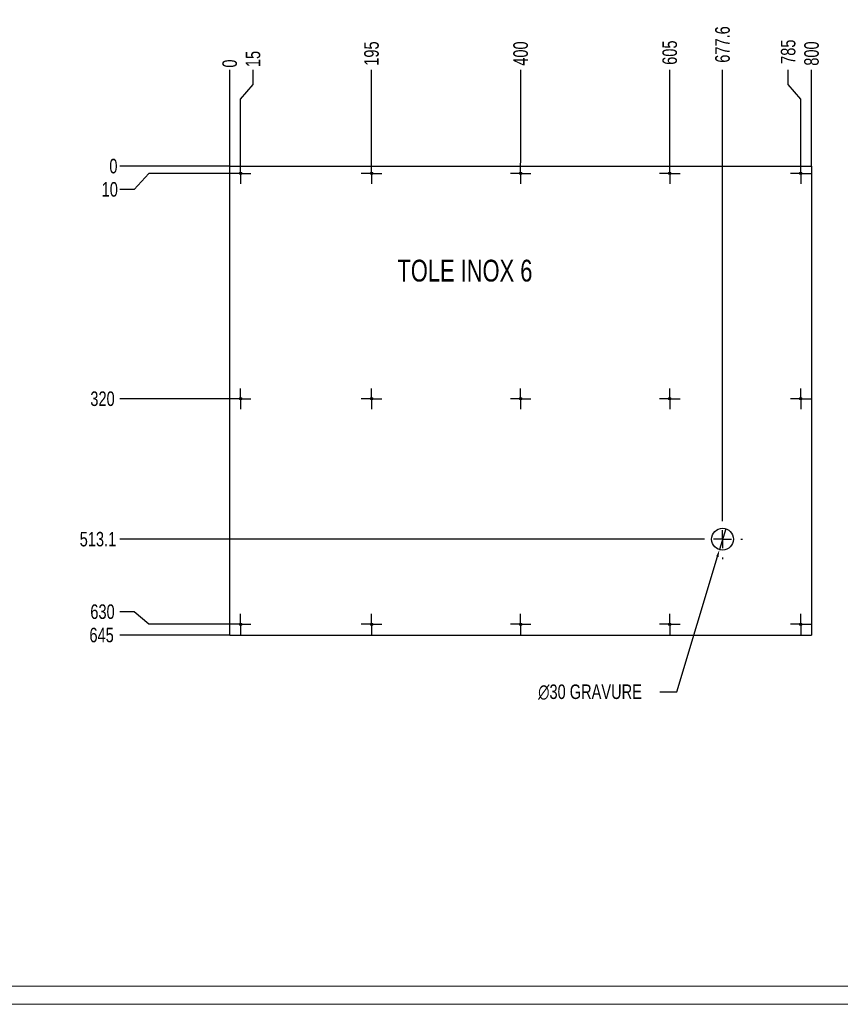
# Model space of a CAD drawing. Header units: millimetres. Extents: x 0 to 1189, y 0 to 841.
# Tile 3 of 78: x 472 to 698, y 0 to 271. Entities that reach past the tile are written whole.
import ezdxf

# ---------------------------------------------------------------- set-up
doc = ezdxf.new("R2010")
doc.units = ezdxf.units.MM
doc.header["$PDSIZE"] = -1
doc.linetypes.add('CENTERX2', pattern=[20.32, 12.7, -2.54, 2.54, -2.54])
for name, color, linetype in [('COTES', 1, 'Continuous'), ('GRAVURES', 9, 'Continuous'), ('NOTES', 6, 'Continuous'), ('TRAIT-MIXTES', 3, 'CENTERX2')]:
    doc.layers.add(name, color=color, linetype=linetype)
doc.layers.add('TRAIT-FORT', color=4, linetype='Continuous', lineweight=25)
doc.styles.add('SLDTEXTSTYLE0', font='TXT', dxfattribs={"width": 0.75})
doc.dimstyles.new('SLDDIMSTYLE0', dxfattribs={"dimtxt": 4, "dimasz": 0.333333, "dimexe": 0, "dimexo": 0.0625, "dimgap": 1, "dimtad": 0, "dimtih": 1, "dimtoh": 1, "dimdec": 0, "dimlfac": 5, "dimrnd": 1e-09, "dimdsep": 46, "dimtxsty": 'SLDTEXTSTYLE0', "dimblk1": 'ORIGIN', "dimblk2": 'ORIGIN', "dimsah": 1, "dimcen": 0.09, "dimadec": 0, "dimazin": 2, "dimtfac": 1, "dimtdec": 0, "dimtofl": 0, "dimtmove": 0, "dimatfit": 3, "dimldrblk": 'ORIGIN', "dimfxl": 1, "dimfrac": 2, "dimtolj": 1, "dimtzin": 12, "dimarcsym": 0})
doc.dimstyles.new('SLDDIMSTYLE1', dxfattribs={"dimtxt": 4, "dimasz": 2, "dimexe": 0, "dimexo": 0.0625, "dimgap": 1, "dimtad": 0, "dimtih": 1, "dimtoh": 1, "dimdec": 1, "dimlfac": 5, "dimrnd": 1e-09, "dimzin": 12, "dimdsep": 46, "dimtxsty": 'SLDTEXTSTYLE0', "dimsah": 1, "dimcen": 0.09, "dimadec": 0, "dimazin": 3, "dimtfac": 1, "dimtdec": 1, "dimtofl": 0, "dimtmove": 0, "dimatfit": 3, "dimfxl": 1, "dimfrac": 2, "dimtolj": 1, "dimtzin": 12, "dimarcsym": 0})
doc.dimstyles.new('SLDDIMSTYLE4', dxfattribs={"dimtxt": 4, "dimasz": 2, "dimexe": 0, "dimexo": 0.0625, "dimgap": 1, "dimtad": 0, "dimtih": 1, "dimtoh": 1, "dimdec": 1, "dimlfac": 5, "dimrnd": 1e-09, "dimzin": 12, "dimdsep": 46, "dimtxsty": 'SLDTEXTSTYLE0', "dimblk1": 'NONE', "dimsah": 1, "dimcen": 0, "dimadec": 0, "dimazin": 3, "dimtfac": 1, "dimtdec": 1, "dimtmove": 0, "dimatfit": 3, "dimldrblk": 'NONE', "dimfxl": 1, "dimfrac": 2, "dimtolj": 1, "dimtzin": 12, "dimarcsym": 0})

# ---------------------------------------------------------------- blocks, each defined once
blk = doc.blocks.new('_D_176')
at = {"layer": 'COTES', "color": 0, "lineweight": -2, "transparency": 16777216}
blk.add_line((529.97, 230.66), (529.97, 257.07), dxfattribs=at)
at = {"layer": 'Defpoints', "color": 0, "transparency": 16777216}
for p in [(529.97, 257.07), (529.97, 230.59), (529.97, 230.59)]:
    blk.add_point(p, dxfattribs=at)
at = {"layer": 'COTES', "color": 0, "transparency": 16777216, "insert": (529.97, 258.82), "char_height": 4, "attachment_point": 5, "rotation": 90, "style": 'SLDTEXTSTYLE0'}
blk.add_mtext('\\A1;0', dxfattribs=at)
blk = doc.blocks.new('_Origin')
at = {"color": 0, "linetype": 'ByBlock', "lineweight": -2}
blk.add_line((0, 0), (-1, 0), dxfattribs=at)
blk.add_circle((0, 0), 0.5, dxfattribs=at)
blk = doc.blocks.new('_D_177')
at = {"layer": 'COTES', "color": 0, "lineweight": -2, "transparency": 16777216}
for p, q in [((536.38, 253.07), (536.38, 257.07)), ((532.97, 249.07), (536.38, 253.07)), ((532.97, 231.48), (532.97, 249.07))]:
    blk.add_line(p, q, dxfattribs=at)
at = {"layer": 'Defpoints', "color": 0, "transparency": 16777216}
for p in [(536.38, 257.07), (529.97, 230.59), (532.97, 231.41)]:
    blk.add_point(p, dxfattribs=at)
at = {"layer": 'COTES', "color": 0, "transparency": 16777216, "insert": (536.38, 260.07), "char_height": 4, "attachment_point": 5, "rotation": 90, "style": 'SLDTEXTSTYLE0'}
blk.add_mtext('\\A1;15', dxfattribs=at)
blk = doc.blocks.new('_D_178')
at = {"layer": 'COTES', "color": 0, "lineweight": -2, "transparency": 16777216}
blk.add_line((568.97, 231.48), (568.97, 257.07), dxfattribs=at)
at = {"layer": 'Defpoints', "color": 0, "transparency": 16777216}
for p in [(568.97, 257.07), (529.97, 230.59), (568.97, 231.41)]:
    blk.add_point(p, dxfattribs=at)
at = {"layer": 'COTES', "color": 0, "transparency": 16777216, "insert": (568.97, 261.57), "char_height": 4, "attachment_point": 5, "rotation": 90, "style": 'SLDTEXTSTYLE0'}
blk.add_mtext('\\A1;195', dxfattribs=at)
blk = doc.blocks.new('_D_179')
at = {"layer": 'COTES', "color": 0, "lineweight": -2, "transparency": 16777216}
blk.add_line((609.97, 231.48), (609.97, 257.07), dxfattribs=at)
at = {"layer": 'Defpoints', "color": 0, "transparency": 16777216}
for p in [(609.97, 257.07), (529.97, 230.59), (609.97, 231.41)]:
    blk.add_point(p, dxfattribs=at)
at = {"layer": 'COTES', "color": 0, "transparency": 16777216, "insert": (609.97, 261.57), "char_height": 4, "attachment_point": 5, "rotation": 90, "style": 'SLDTEXTSTYLE0'}
blk.add_mtext('\\A1;400', dxfattribs=at)
blk = doc.blocks.new('_D_180')
at = {"layer": 'COTES', "color": 0, "lineweight": -2, "transparency": 16777216}
blk.add_line((650.97, 231.48), (650.97, 257.07), dxfattribs=at)
at = {"layer": 'Defpoints', "color": 0, "transparency": 16777216}
for p in [(650.97, 257.07), (529.97, 230.59), (650.97, 231.41)]:
    blk.add_point(p, dxfattribs=at)
at = {"layer": 'COTES', "color": 0, "transparency": 16777216, "insert": (650.97, 261.82), "char_height": 4, "attachment_point": 5, "rotation": 90, "style": 'SLDTEXTSTYLE0'}
blk.add_mtext('\\A1;605', dxfattribs=at)
blk = doc.blocks.new('_D_181')
at = {"layer": 'COTES', "color": 0, "lineweight": -2, "transparency": 16777216}
blk.add_line((665.49, 133.53), (665.49, 257.07), dxfattribs=at)
at = {"layer": 'Defpoints', "color": 0, "transparency": 16777216}
for p in [(665.49, 257.07), (529.97, 230.59), (665.49, 133.47)]:
    blk.add_point(p, dxfattribs=at)
at = {"layer": 'COTES', "color": 0, "transparency": 16777216, "insert": (665.49, 264.07), "char_height": 4, "attachment_point": 5, "rotation": 90, "style": 'SLDTEXTSTYLE0'}
blk.add_mtext('\\A1;677.6', dxfattribs=at)
blk = doc.blocks.new('_D_182')
at = {"layer": 'COTES', "color": 0, "lineweight": -2, "transparency": 16777216}
for p, q in [((683.55, 253.07), (683.55, 257.07)), ((686.97, 249.07), (683.55, 253.07)), ((686.97, 231.48), (686.97, 249.07))]:
    blk.add_line(p, q, dxfattribs=at)
at = {"layer": 'Defpoints', "color": 0, "transparency": 16777216}
for p in [(683.55, 257.07), (529.97, 230.59), (686.97, 231.41)]:
    blk.add_point(p, dxfattribs=at)
at = {"layer": 'COTES', "color": 0, "transparency": 16777216, "insert": (683.55, 262.07), "char_height": 4, "attachment_point": 5, "rotation": 90, "style": 'SLDTEXTSTYLE0'}
blk.add_mtext('\\A1;785', dxfattribs=at)
blk = doc.blocks.new('_D_183')
at = {"layer": 'COTES', "color": 0, "lineweight": -2, "transparency": 16777216}
blk.add_line((689.97, 230.66), (689.97, 257.07), dxfattribs=at)
at = {"layer": 'Defpoints', "color": 0, "transparency": 16777216}
for p in [(689.97, 257.07), (529.97, 230.59), (689.97, 230.59)]:
    blk.add_point(p, dxfattribs=at)
at = {"layer": 'COTES', "color": 0, "transparency": 16777216, "insert": (689.97, 261.57), "char_height": 4, "attachment_point": 5, "rotation": 90, "style": 'SLDTEXTSTYLE0'}
blk.add_mtext('\\A1;800', dxfattribs=at)
blk = doc.blocks.new('_D_184')
at = {"layer": 'COTES', "color": 0, "lineweight": -2, "transparency": 16777216}
blk.add_line((529.9, 230.59), (499.73, 230.59), dxfattribs=at)
at = {"layer": 'Defpoints', "color": 0, "transparency": 16777216}
for p in [(499.73, 230.59), (529.97, 230.59), (529.97, 230.59)]:
    blk.add_point(p, dxfattribs=at)
at = {"layer": 'COTES', "color": 0, "transparency": 16777216, "insert": (497.98, 230.59), "char_height": 4, "attachment_point": 5, "style": 'SLDTEXTSTYLE0'}
blk.add_mtext('\\A1;0', dxfattribs=at)
blk = doc.blocks.new('_D_185')
at = {"layer": 'COTES', "color": 0, "lineweight": -2, "transparency": 16777216}
for p, q in [((507.73, 228.59), (503.73, 224.18)), ((530.08, 228.59), (507.73, 228.59)), ((503.73, 224.18), (499.73, 224.18))]:
    blk.add_line(p, q, dxfattribs=at)
at = {"layer": 'Defpoints', "color": 0, "transparency": 16777216}
for p in [(529.97, 230.59), (530.15, 228.59), (499.73, 224.18)]:
    blk.add_point(p, dxfattribs=at)
at = {"layer": 'COTES', "color": 0, "transparency": 16777216, "insert": (496.98, 224.18), "char_height": 4, "attachment_point": 5, "style": 'SLDTEXTSTYLE0'}
blk.add_mtext('\\A1;10', dxfattribs=at)
blk = doc.blocks.new('_D_186')
at = {"layer": 'COTES', "color": 0, "lineweight": -2, "transparency": 16777216}
blk.add_line((530.08, 166.59), (499.73, 166.59), dxfattribs=at)
at = {"layer": 'Defpoints', "color": 0, "transparency": 16777216}
for p in [(529.97, 230.59), (499.73, 166.59), (530.15, 166.59)]:
    blk.add_point(p, dxfattribs=at)
at = {"layer": 'COTES', "color": 0, "transparency": 16777216, "insert": (494.98, 166.59), "char_height": 4, "attachment_point": 5, "style": 'SLDTEXTSTYLE0'}
blk.add_mtext('\\A1;320', dxfattribs=at)
blk = doc.blocks.new('_D_187')
at = {"layer": 'COTES', "color": 0, "lineweight": -2, "transparency": 16777216}
blk.add_line((659.93, 127.97), (499.73, 127.97), dxfattribs=at)
at = {"layer": 'Defpoints', "color": 0, "transparency": 16777216}
for p in [(529.97, 230.59), (499.73, 127.97), (659.99, 127.97)]:
    blk.add_point(p, dxfattribs=at)
at = {"layer": 'COTES', "color": 0, "transparency": 16777216, "insert": (493.73, 127.97), "char_height": 4, "attachment_point": 5, "style": 'SLDTEXTSTYLE0'}
blk.add_mtext('\\A1;513.1', dxfattribs=at)
blk = doc.blocks.new('_D_188')
at = {"layer": 'COTES', "color": 0, "lineweight": -2, "transparency": 16777216}
for p, q in [((503.73, 108.01), (499.73, 108.01)), ((507.73, 104.59), (503.73, 108.01)), ((530.08, 104.59), (507.73, 104.59))]:
    blk.add_line(p, q, dxfattribs=at)
at = {"layer": 'Defpoints', "color": 0, "transparency": 16777216}
for p in [(529.97, 230.59), (499.73, 108.01), (530.15, 104.59)]:
    blk.add_point(p, dxfattribs=at)
at = {"layer": 'COTES', "color": 0, "transparency": 16777216, "insert": (494.98, 108.01), "char_height": 4, "attachment_point": 5, "style": 'SLDTEXTSTYLE0'}
blk.add_mtext('\\A1;630', dxfattribs=at)
blk = doc.blocks.new('_D_189')
at = {"layer": 'COTES', "color": 0, "lineweight": -2, "transparency": 16777216}
blk.add_line((529.9, 101.59), (499.73, 101.59), dxfattribs=at)
at = {"layer": 'Defpoints', "color": 0, "transparency": 16777216}
for p in [(529.97, 230.59), (499.73, 101.59), (529.97, 101.59)]:
    blk.add_point(p, dxfattribs=at)
at = {"layer": 'COTES', "color": 0, "transparency": 16777216, "insert": (494.73, 101.59), "char_height": 4, "attachment_point": 5, "style": 'SLDTEXTSTYLE0'}
blk.add_mtext('\\A1;645', dxfattribs=at)
blk = doc.blocks.new('_D_190')
at = {"layer": 'COTES', "color": 0, "lineweight": -2, "transparency": 16777216}
for p, q in [((666.35, 130.84), (664.63, 125.1)), ((652.87, 86.01), (664.05, 123.18)), ((648.28, 86.01), (652.87, 86.01))]:
    blk.add_line(p, q, dxfattribs=at)
at = {"layer": 'COTES', "color": 0, "transparency": 16777216}
blk.add_solid([(663.73, 123.28), (664.37, 123.09), (664.63, 125.1)], dxfattribs=at)
at = {"layer": 'Defpoints', "color": 0, "transparency": 16777216}
for p in [(666.35, 130.84), (664.63, 125.1)]:
    blk.add_point(p, dxfattribs=at)
at = {"layer": 'COTES', "color": 0, "transparency": 16777216, "insert": (614.78, 88.01), "char_height": 4, "attachment_point": 1, "style": 'SLDTEXTSTYLE0'}
blk.add_mtext('\\A1;∅30 GRAVURE', dxfattribs=at)
blk = doc.blocks.new('_None')
blk = doc.blocks.new('SW_CENTERMARKSYMBOL_98')
at = {"layer": 'TRAIT-MIXTES', "color": 0}
for p, q in [((0, 5), (0, 5.5)), ((-5, 0), (-5.5, 0)), ((0, 0), (-2.5, 0)), ((0, 0), (0, 2.5)), ((0, 0), (0, -2.5)), ((0, 0), (2.5, 0)), ((5, 0), (5.5, 0)), ((0, -5), (0, -5.5))]:
    blk.add_line(p, q, dxfattribs=at)
blk = doc.blocks.new('SW_CENTERMARKSYMBOL_99')
at = {"layer": 'TRAIT-MIXTES', "color": 0}
for p, q in [((0, 2.5), (0, 2.82)), ((-2.5, 0), (-2.82, 0)), ((0, 0), (-2.5, 0)), ((0, 0), (0, 2.5)), ((0, 0), (0, -2.5)), ((0, 0), (2.5, 0)), ((2.5, 0), (2.82, 0)), ((0, -2.5), (0, -2.82))]:
    blk.add_line(p, q, dxfattribs=at)
blk = doc.blocks.new('SW_CENTERMARKSYMBOL_100')
at = {"layer": 'TRAIT-MIXTES', "color": 0}
for p, q in [((0, 2.5), (0, 2.82)), ((-2.5, 0), (-2.82, 0)), ((0, 0), (-2.5, 0)), ((0, 0), (0, 2.5)), ((0, 0), (0, -2.5)), ((0, 0), (2.5, 0)), ((2.5, 0), (2.82, 0)), ((0, -2.5), (0, -2.82))]:
    blk.add_line(p, q, dxfattribs=at)
blk = doc.blocks.new('SW_CENTERMARKSYMBOL_101')
at = {"layer": 'TRAIT-MIXTES', "color": 0}
for p, q in [((0, 2.5), (0, 2.82)), ((-2.5, 0), (-2.82, 0)), ((0, 0), (-2.5, 0)), ((0, 0), (0, 2.5)), ((0, 0), (0, -2.5)), ((0, 0), (2.5, 0)), ((2.5, 0), (2.82, 0)), ((0, -2.5), (0, -2.82))]:
    blk.add_line(p, q, dxfattribs=at)
blk = doc.blocks.new('SW_CENTERMARKSYMBOL_102')
at = {"layer": 'TRAIT-MIXTES', "color": 0}
for p, q in [((0, 2.5), (0, 2.82)), ((-2.5, 0), (-2.82, 0)), ((0, 0), (-2.5, 0)), ((0, 0), (0, 2.5)), ((0, 0), (0, -2.5)), ((0, 0), (2.5, 0)), ((2.5, 0), (2.82, 0)), ((0, -2.5), (0, -2.82))]:
    blk.add_line(p, q, dxfattribs=at)
blk = doc.blocks.new('SW_CENTERMARKSYMBOL_103')
at = {"layer": 'TRAIT-MIXTES', "color": 0}
for p, q in [((0, 2.5), (0, 2.82)), ((-2.5, 0), (-2.82, 0)), ((0, 0), (-2.5, 0)), ((0, 0), (0, 2.5)), ((0, 0), (0, -2.5)), ((0, 0), (2.5, 0)), ((2.5, 0), (2.82, 0)), ((0, -2.5), (0, -2.82))]:
    blk.add_line(p, q, dxfattribs=at)
blk = doc.blocks.new('SW_CENTERMARKSYMBOL_104')
at = {"layer": 'TRAIT-MIXTES', "color": 0}
for p, q in [((0, 2.5), (0, 2.82)), ((-2.5, 0), (-2.82, 0)), ((0, 0), (-2.5, 0)), ((0, 0), (0, 2.5)), ((0, 0), (0, -2.5)), ((0, 0), (2.5, 0)), ((2.5, 0), (2.82, 0)), ((0, -2.5), (0, -2.82))]:
    blk.add_line(p, q, dxfattribs=at)
blk = doc.blocks.new('SW_CENTERMARKSYMBOL_105')
at = {"layer": 'TRAIT-MIXTES', "color": 0}
for p, q in [((0, 2.5), (0, 2.82)), ((-2.5, 0), (-2.82, 0)), ((0, 0), (-2.5, 0)), ((0, 0), (0, 2.5)), ((0, 0), (0, -2.5)), ((0, 0), (2.5, 0)), ((2.5, 0), (2.82, 0)), ((0, -2.5), (0, -2.82))]:
    blk.add_line(p, q, dxfattribs=at)
blk = doc.blocks.new('SW_CENTERMARKSYMBOL_106')
at = {"layer": 'TRAIT-MIXTES', "color": 0}
for p, q in [((0, 2.5), (0, 2.82)), ((-2.5, 0), (-2.82, 0)), ((0, 0), (-2.5, 0)), ((0, 0), (0, 2.5)), ((0, 0), (0, -2.5)), ((0, 0), (2.5, 0)), ((2.5, 0), (2.82, 0)), ((0, -2.5), (0, -2.82))]:
    blk.add_line(p, q, dxfattribs=at)
blk = doc.blocks.new('SW_CENTERMARKSYMBOL_107')
at = {"layer": 'TRAIT-MIXTES', "color": 0}
for p, q in [((0, 2.5), (0, 2.82)), ((-2.5, 0), (-2.82, 0)), ((0, 0), (-2.5, 0)), ((0, 0), (0, 2.5)), ((0, 0), (0, -2.5)), ((0, 0), (2.5, 0)), ((2.5, 0), (2.82, 0)), ((0, -2.5), (0, -2.82))]:
    blk.add_line(p, q, dxfattribs=at)
blk = doc.blocks.new('SW_CENTERMARKSYMBOL_108')
at = {"layer": 'TRAIT-MIXTES', "color": 0}
for p, q in [((0, 2.5), (0, 2.82)), ((-2.5, 0), (-2.82, 0)), ((0, 0), (-2.5, 0)), ((0, 0), (0, 2.5)), ((0, 0), (0, -2.5)), ((0, 0), (2.5, 0)), ((2.5, 0), (2.82, 0)), ((0, -2.5), (0, -2.82))]:
    blk.add_line(p, q, dxfattribs=at)
blk = doc.blocks.new('SW_CENTERMARKSYMBOL_109')
at = {"layer": 'TRAIT-MIXTES', "color": 0}
for p, q in [((0, 2.5), (0, 2.82)), ((-2.5, 0), (-2.82, 0)), ((0, 0), (-2.5, 0)), ((0, 0), (0, 2.5)), ((0, 0), (0, -2.5)), ((0, 0), (2.5, 0)), ((2.5, 0), (2.82, 0)), ((0, -2.5), (0, -2.82))]:
    blk.add_line(p, q, dxfattribs=at)
blk = doc.blocks.new('SW_CENTERMARKSYMBOL_110')
at = {"layer": 'TRAIT-MIXTES', "color": 0}
for p, q in [((0, 2.5), (0, 2.82)), ((-2.5, 0), (-2.82, 0)), ((0, 0), (-2.5, 0)), ((0, 0), (0, 2.5)), ((0, 0), (0, -2.5)), ((0, 0), (2.5, 0)), ((2.5, 0), (2.82, 0)), ((0, -2.5), (0, -2.82))]:
    blk.add_line(p, q, dxfattribs=at)
blk = doc.blocks.new('SW_CENTERMARKSYMBOL_111')
at = {"layer": 'TRAIT-MIXTES', "color": 0}
for p, q in [((0, 2.5), (0, 2.82)), ((-2.5, 0), (-2.82, 0)), ((0, 0), (-2.5, 0)), ((0, 0), (0, 2.5)), ((0, 0), (0, -2.5)), ((0, 0), (2.5, 0)), ((2.5, 0), (2.82, 0)), ((0, -2.5), (0, -2.82))]:
    blk.add_line(p, q, dxfattribs=at)
blk = doc.blocks.new('SW_CENTERMARKSYMBOL_112')
at = {"layer": 'TRAIT-MIXTES', "color": 0}
for p, q in [((0, 2.5), (0, 2.82)), ((-2.5, 0), (-2.82, 0)), ((0, 0), (-2.5, 0)), ((0, 0), (0, 2.5)), ((0, 0), (0, -2.5)), ((0, 0), (2.5, 0)), ((2.5, 0), (2.82, 0)), ((0, -2.5), (0, -2.82))]:
    blk.add_line(p, q, dxfattribs=at)
blk = doc.blocks.new('SW_CENTERMARKSYMBOL_113')
at = {"layer": 'TRAIT-MIXTES', "color": 0}
for p, q in [((0, 2.5), (0, 2.82)), ((-2.5, 0), (-2.82, 0)), ((0, 0), (-2.5, 0)), ((0, 0), (0, 2.5)), ((0, 0), (0, -2.5)), ((0, 0), (2.5, 0)), ((2.5, 0), (2.82, 0)), ((0, -2.5), (0, -2.82))]:
    blk.add_line(p, q, dxfattribs=at)

msp = doc.modelspace()

# ---------------------------------------------------------------- linework, layer by layer
at = {"lineweight": 18}
for p, q in [((1183.961, 5.022), (5, 5.022)), ((836, 5), (5, 5)), ((1188.941, 0.022), (0, 0.022))]:
    msp.add_line(p, q, dxfattribs=at)
at = {"layer": 'GRAVURES', "lineweight": 25}
msp.add_circle((665.49, 127.971), 3, dxfattribs=at)
at = {"layer": 'TRAIT-FORT', "lineweight": 25}
for p, q in [((529.967, 101.594), (529.967, 230.594)), ((529.967, 230.594), (689.967, 230.594)), ((689.967, 230.594), (689.967, 101.594)), ((529.967, 101.594), (689.967, 101.594))]:
    msp.add_line(p, q, dxfattribs=at)
for centre in [(532.967, 228.594), (568.967, 228.594), (609.967, 228.594), (650.967, 228.594), (686.967, 228.594), (532.967, 166.594), (568.967, 166.594), (609.967, 166.594), (650.967, 166.594), (686.967, 166.594), (532.967, 104.594), (568.967, 104.594), (609.967, 104.594), (650.967, 104.594), (686.967, 104.594)]:
    msp.add_circle(centre, 0.32, dxfattribs=at)

# ---------------------------------------------------------------- block references
at = {"layer": 'TRAIT-MIXTES'}
for name, p in [('SW_CENTERMARKSYMBOL_105', (532.967, 228.594)), ('SW_CENTERMARKSYMBOL_106', (568.967, 228.594)), ('SW_CENTERMARKSYMBOL_107', (609.967, 228.594)), ('SW_CENTERMARKSYMBOL_108', (650.967, 228.594)), ('SW_CENTERMARKSYMBOL_109', (686.967, 228.594)), ('SW_CENTERMARKSYMBOL_104', (532.967, 166.594)), ('SW_CENTERMARKSYMBOL_103', (568.967, 166.594)), ('SW_CENTERMARKSYMBOL_102', (609.967, 166.594)), ('SW_CENTERMARKSYMBOL_111', (650.967, 166.594)), ('SW_CENTERMARKSYMBOL_110', (686.967, 166.594)), ('SW_CENTERMARKSYMBOL_98', (665.49, 127.971)), ('SW_CENTERMARKSYMBOL_99', (532.967, 104.594)), ('SW_CENTERMARKSYMBOL_100', (568.967, 104.594)), ('SW_CENTERMARKSYMBOL_101', (609.967, 104.594)), ('SW_CENTERMARKSYMBOL_112', (650.967, 104.594)), ('SW_CENTERMARKSYMBOL_113', (686.967, 104.594))]:
    msp.add_blockref(name, p, dxfattribs=at)

# ---------------------------------------------------------------- texts
at = {"layer": 'NOTES', "insert": (576.085, 204.858), "char_height": 6, "attachment_point": 1, "style": 'SLDTEXTSTYLE0'}
msp.add_mtext('TOLE INOX 6', dxfattribs=at)

# ---------------------------------------------------------------- dimensions: what is measured, and where the dimension line sits
at = {"layer": 'COTES'}
for feature_location, offset, dtype, origin, dimstyle, picture, middle in [((665.49, 133.471), (0, 123.603), 1, (529.967, 230.594), 'SLDDIMSTYLE1', '_D_181', (665.49, 264.073)), ((686.967, 231.414), (-3.414, 25.66), 1, (529.967, 230.594), 'SLDDIMSTYLE1', '_D_182', (683.554, 262.073)), ((650.967, 231.414), (0, 25.66), 1, (529.967, 230.594), 'SLDDIMSTYLE1', '_D_180', (650.967, 261.823)), ((568.967, 231.414), (0, 25.66), 1, (529.967, 230.594), 'SLDDIMSTYLE1', '_D_178', (568.967, 261.573)), ((609.967, 231.414), (0, 25.66), 1, (529.967, 230.594), 'SLDDIMSTYLE1', '_D_179', (609.967, 261.573)), ((689.967, 230.594), (0, 26.48), 1, (529.967, 230.594), 'SLDDIMSTYLE1', '_D_183', (689.967, 261.573)), ((532.967, 231.414), (3.413, 25.66), 1, (529.967, 230.594), 'SLDDIMSTYLE1', '_D_177', (536.381, 260.073)), ((529.967435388, 230.593533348), (0, 26.479868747), 1, (529.967435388, 230.593533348), 'SLDDIMSTYLE0', '_D_176', (529.967435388, 258.823402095)), ((529.967435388, 230.593533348), (-30.241804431, 0), 0, (529.967435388, 230.593533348), 'SLDDIMSTYLE0', '_D_184', (497.975630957, 230.593533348)), ((659.99, 127.971), (-160.265, 0), 0, (529.967, 230.594), 'SLDDIMSTYLE1', '_D_187', (493.726, 127.971)), ((529.967, 101.594), (-30.242, 0), 0, (529.967, 230.594), 'SLDDIMSTYLE1', '_D_189', (494.726, 101.594)), ((530.147, 166.594), (-30.422, 0), 0, (529.967, 230.594), 'SLDDIMSTYLE1', '_D_186', (494.976, 166.594)), ((530.147, 104.594), (-30.422, 3.413), 0, (529.967, 230.594), 'SLDDIMSTYLE1', '_D_188', (494.976, 108.007)), ((530.147, 228.594), (-30.422, -4.413), 0, (529.967, 230.594), 'SLDDIMSTYLE1', '_D_185', (496.976, 224.18))]:
    dim = msp.add_ordinate_dim(feature_location=feature_location, offset=offset, dtype=dtype, origin=origin, dimstyle=dimstyle, dxfattribs=at)
    dim.commit()
    dim.dimension.update_dxf_attribs({"geometry": picture, "text_midpoint": middle})
dim = msp.add_diameter_dim_2p(p1=(666.354, 130.844), p2=(664.626, 125.098), text='<> GRAVURE', dimstyle='SLDDIMSTYLE4', dxfattribs=at)
dim.commit()
dim.dimension.update_dxf_attribs({"geometry": '_D_190', "text_midpoint": (631.026, 86.01), "dimtype": 163})

doc.saveas('drawing.dxf')
